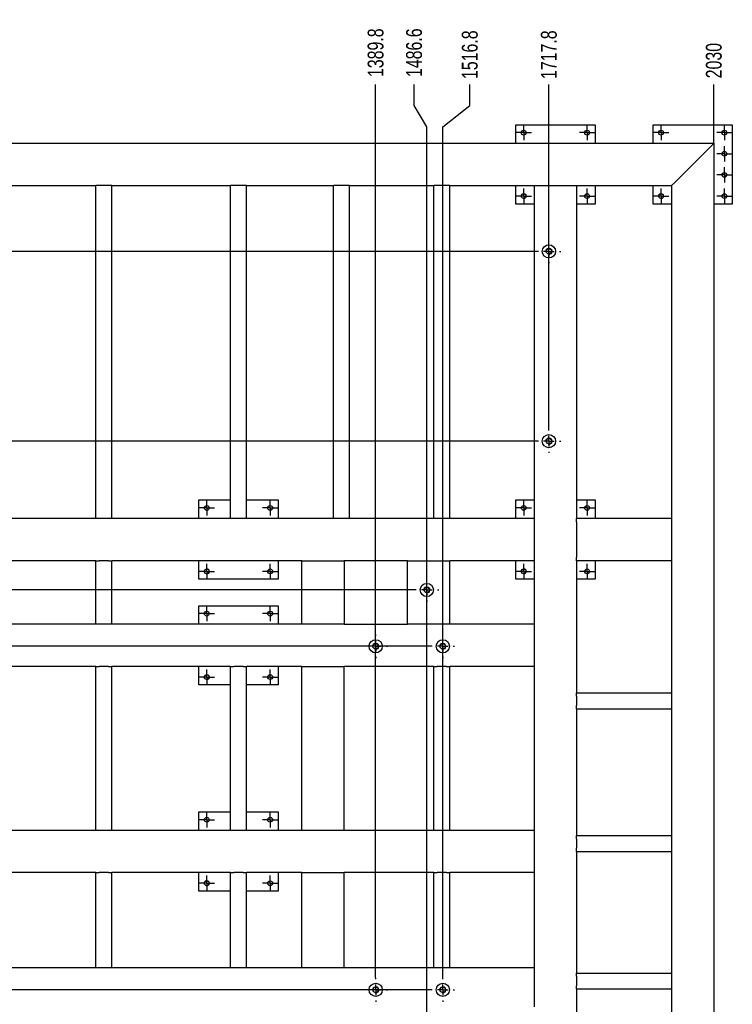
# Model space of a CAD drawing. Header units: millimetres. Extents: x 0 to 841, y 0 to 594.
# Tile 3 of 25: x 135 to 270, y 112 to 298. Entities that reach past the tile are written whole.
import ezdxf

# ---------------------------------------------------------------- set-up
doc = ezdxf.new("R2010")
doc.units = ezdxf.units.MM
doc.header["$PDSIZE"] = -1
doc.linetypes.add('CENTERX2', pattern=[20.32, 12.7, -2.54, 2.54, -2.54])
for name, color, linetype in [('COTES', 1, 'Continuous'), ('TRAIT-FINS', 9, 'Continuous'), ('TRAIT-MIXTES', 3, 'CENTERX2')]:
    doc.layers.add(name, color=color, linetype=linetype)
doc.layers.add('TRAIT-FORT', color=4, linetype='Continuous', lineweight=25)
doc.styles.add('SLDTEXTSTYLE0', font='TXT', dxfattribs={"width": 0.75})
doc.dimstyles.new('SLDDIMSTYLE11', dxfattribs={"dimtxt": 3, "dimasz": 2, "dimexe": 0, "dimexo": 0.0625, "dimgap": 0.75, "dimtad": 0, "dimtih": 1, "dimtoh": 1, "dimdec": 1, "dimlfac": 10, "dimrnd": 1e-09, "dimzin": 12, "dimdsep": 46, "dimtxsty": 'SLDTEXTSTYLE0', "dimsah": 1, "dimcen": 0.09, "dimadec": 0, "dimazin": 3, "dimtfac": 1, "dimtdec": 1, "dimtofl": 0, "dimtmove": 0, "dimatfit": 3, "dimfxl": 1, "dimfrac": 2, "dimtolj": 1, "dimtzin": 12, "dimarcsym": 0})

# ---------------------------------------------------------------- blocks, each defined once
blk = doc.blocks.new('_D_110')
at = {"layer": 'COTES', "color": 0, "lineweight": -2, "transparency": 16777216}
blk.add_line((202.33, 116.69), (202.33, 285.68), dxfattribs=at)
at = {"layer": 'Defpoints', "color": 0, "transparency": 16777216}
for p in [(202.33, 285.68), (63.36, 274.56), (202.33, 116.63)]:
    blk.add_point(p, dxfattribs=at)
at = {"layer": 'COTES', "color": 0, "transparency": 16777216, "insert": (202.33, 291.68), "char_height": 3, "attachment_point": 5, "rotation": 90, "style": 'SLDTEXTSTYLE0'}
blk.add_mtext('\\A1;1389.8', dxfattribs=at)
blk = doc.blocks.new('_D_111')
at = {"layer": 'COTES', "color": 0, "lineweight": -2, "transparency": 16777216}
for p, q in [((209.61, 281.68), (209.61, 285.68)), ((212.02, 277.68), (209.61, 281.68)), ((212.02, 94.25), (212.02, 277.68))]:
    blk.add_line(p, q, dxfattribs=at)
at = {"layer": 'Defpoints', "color": 0, "transparency": 16777216}
for p in [(209.61, 285.68), (63.36, 274.56), (212.02, 94.19)]:
    blk.add_point(p, dxfattribs=at)
at = {"layer": 'COTES', "color": 0, "transparency": 16777216, "insert": (209.61, 291.68), "char_height": 3, "attachment_point": 5, "rotation": 90, "style": 'SLDTEXTSTYLE0'}
blk.add_mtext('\\A1;1486.6', dxfattribs=at)
blk = doc.blocks.new('_D_112')
at = {"layer": 'COTES', "color": 0, "lineweight": -2, "transparency": 16777216}
for p, q in [((220.16, 281.68), (220.16, 285.68)), ((215.03, 277.68), (220.16, 281.68)), ((215.03, 116.69), (215.03, 277.68))]:
    blk.add_line(p, q, dxfattribs=at)
at = {"layer": 'Defpoints', "color": 0, "transparency": 16777216}
for p in [(220.16, 285.68), (63.36, 274.56), (215.03, 116.63)]:
    blk.add_point(p, dxfattribs=at)
at = {"layer": 'COTES', "color": 0, "transparency": 16777216, "insert": (220.16, 291.3), "char_height": 3, "attachment_point": 5, "rotation": 90, "style": 'SLDTEXTSTYLE0'}
blk.add_mtext('\\A1;1516.8', dxfattribs=at)
blk = doc.blocks.new('_D_113')
at = {"layer": 'COTES', "color": 0, "lineweight": -2, "transparency": 16777216}
blk.add_line((235.13, 220.51), (235.13, 285.68), dxfattribs=at)
at = {"layer": 'Defpoints', "color": 0, "transparency": 16777216}
for p in [(235.13, 285.68), (63.36, 274.56), (235.13, 220.45)]:
    blk.add_point(p, dxfattribs=at)
at = {"layer": 'COTES', "color": 0, "transparency": 16777216, "insert": (235.13, 291.3), "char_height": 3, "attachment_point": 5, "rotation": 90, "style": 'SLDTEXTSTYLE0'}
blk.add_mtext('\\A1;1717.8', dxfattribs=at)
blk = doc.blocks.new('_D_114')
at = {"layer": 'COTES', "color": 0, "lineweight": -2, "transparency": 16777216}
blk.add_line((266.36, 274.62), (266.36, 285.68), dxfattribs=at)
at = {"layer": 'Defpoints', "color": 0, "transparency": 16777216}
for p in [(266.36, 285.68), (63.36, 274.56), (266.36, 274.56)]:
    blk.add_point(p, dxfattribs=at)
at = {"layer": 'COTES', "color": 0, "transparency": 16777216, "insert": (266.36, 290.18), "char_height": 3, "attachment_point": 5, "rotation": 90, "style": 'SLDTEXTSTYLE0'}
blk.add_mtext('\\A1;2030', dxfattribs=at)
blk = doc.blocks.new('_D_116')
at = {"layer": 'COTES', "color": 0, "lineweight": -2, "transparency": 16777216}
for p, q in [((57.2, 257.2), (53.2, 257.2)), ((61.2, 254.1), (57.2, 257.2)), ((232.82, 254.1), (61.2, 254.1))]:
    blk.add_line(p, q, dxfattribs=at)
at = {"layer": 'Defpoints', "color": 0, "transparency": 16777216}
for p in [(63.36, 274.56), (53.2, 257.2), (232.88, 254.1)]:
    blk.add_point(p, dxfattribs=at)
at = {"layer": 'COTES', "color": 0, "transparency": 16777216, "insert": (48.14, 257.2), "char_height": 3, "attachment_point": 5, "style": 'SLDTEXTSTYLE0'}
blk.add_mtext('\\A1;204.6', dxfattribs=at)
blk = doc.blocks.new('_D_118')
at = {"layer": 'COTES', "color": 0, "lineweight": -2, "transparency": 16777216}
blk.add_line((232.82, 218.2), (53.2, 218.2), dxfattribs=at)
at = {"layer": 'Defpoints', "color": 0, "transparency": 16777216}
for p in [(63.36, 274.56), (53.2, 218.2), (232.88, 218.2)]:
    blk.add_point(p, dxfattribs=at)
at = {"layer": 'COTES', "color": 0, "transparency": 16777216, "insert": (47.95, 218.2), "char_height": 3, "attachment_point": 5, "style": 'SLDTEXTSTYLE0'}
blk.add_mtext('\\A1;563.6', dxfattribs=at)
blk = doc.blocks.new('_D_120')
at = {"layer": 'COTES', "color": 0, "lineweight": -2, "transparency": 16777216}
blk.add_line((209.71, 190.04), (53.2, 190.04), dxfattribs=at)
at = {"layer": 'Defpoints', "color": 0, "transparency": 16777216}
for p in [(63.36, 274.56), (53.2, 190.04), (209.77, 190.04)]:
    blk.add_point(p, dxfattribs=at)
at = {"layer": 'COTES', "color": 0, "transparency": 16777216, "insert": (47.95, 190.04), "char_height": 3, "attachment_point": 5, "style": 'SLDTEXTSTYLE0'}
blk.add_mtext('\\A1;845.2', dxfattribs=at)
blk = doc.blocks.new('_D_121')
at = {"layer": 'COTES', "color": 0, "lineweight": -2, "transparency": 16777216}
blk.add_line((212.72, 179.38), (53.2, 179.38), dxfattribs=at)
at = {"layer": 'Defpoints', "color": 0, "transparency": 16777216}
for p in [(63.36, 274.56), (53.2, 179.38), (212.78, 179.38)]:
    blk.add_point(p, dxfattribs=at)
at = {"layer": 'COTES', "color": 0, "transparency": 16777216, "insert": (48.32, 179.38), "char_height": 3, "attachment_point": 5, "style": 'SLDTEXTSTYLE0'}
blk.add_mtext('\\A1;951.8', dxfattribs=at)
blk = doc.blocks.new('_D_122')
at = {"layer": 'COTES', "color": 0, "lineweight": -2, "transparency": 16777216}
blk.add_line((212.72, 114.38), (53.2, 114.38), dxfattribs=at)
at = {"layer": 'Defpoints', "color": 0, "transparency": 16777216}
for p in [(63.36, 274.56), (53.2, 114.38), (212.78, 114.38)]:
    blk.add_point(p, dxfattribs=at)
at = {"layer": 'COTES', "color": 0, "transparency": 16777216, "insert": (47.76, 114.38), "char_height": 3, "attachment_point": 5, "style": 'SLDTEXTSTYLE0'}
blk.add_mtext('\\A1;1601.8', dxfattribs=at)
blk = doc.blocks.new('_D_123')
at = {"layer": 'COTES', "color": 0, "lineweight": -2, "transparency": 16777216}
for p, q in [((57.2, 94.75), (53.2, 94.75)), ((61.2, 91.94), (57.2, 94.75)), ((209.71, 91.94), (61.2, 91.94))]:
    blk.add_line(p, q, dxfattribs=at)
at = {"layer": 'Defpoints', "color": 0, "transparency": 16777216}
for p in [(63.36, 274.56), (53.2, 94.75), (209.77, 91.94)]:
    blk.add_point(p, dxfattribs=at)
at = {"layer": 'COTES', "color": 0, "transparency": 16777216, "insert": (47.2, 94.75), "char_height": 3, "attachment_point": 5, "style": 'SLDTEXTSTYLE0'}
blk.add_mtext('\\A1;1826.2', dxfattribs=at)
blk = doc.blocks.new('SW_CENTERMARKSYMBOL_94')
at = {"layer": 'TRAIT-MIXTES', "color": 0}
for p, q in [((0, 2), (0, 2.25)), ((-2, 0), (-2.25, 0)), ((0, 0), (-1, 0)), ((0, 0), (0, 1)), ((0, 0), (0, -1)), ((0, 0), (1, 0)), ((2, 0), (2.25, 0)), ((0, -2), (0, -2.25))]:
    blk.add_line(p, q, dxfattribs=at)
blk = doc.blocks.new('SW_CENTERMARKSYMBOL_108')
at = {"layer": 'TRAIT-MIXTES', "color": 0}
for p, q in [((-1, 0), (-1.45, 0)), ((0, 0), (-1, 0)), ((0, 1), (0, 1.45)), ((0, 0), (0, 1)), ((0, 0), (0, -1)), ((0, 0), (1, 0)), ((1, 0), (1.45, 0)), ((0, -1), (0, -1.45))]:
    blk.add_line(p, q, dxfattribs=at)
blk = doc.blocks.new('SW_CENTERMARKSYMBOL_109')
at = {"layer": 'TRAIT-MIXTES', "color": 0}
for p, q in [((-1, 0), (-1.45, 0)), ((0, 0), (-1, 0)), ((0, 1), (0, 1.45)), ((0, 0), (0, 1)), ((0, 0), (0, -1)), ((0, 0), (1, 0)), ((1, 0), (1.45, 0)), ((0, -1), (0, -1.45))]:
    blk.add_line(p, q, dxfattribs=at)
blk = doc.blocks.new('SW_CENTERMARKSYMBOL_110')
at = {"layer": 'TRAIT-MIXTES', "color": 0}
for p, q in [((-1, 0), (-1.45, 0)), ((0, 0), (-1, 0)), ((0, 1), (0, 1.45)), ((0, 0), (0, 1)), ((0, 0), (0, -1)), ((0, 0), (1, 0)), ((1, 0), (1.45, 0)), ((0, -1), (0, -1.45))]:
    blk.add_line(p, q, dxfattribs=at)
blk = doc.blocks.new('SW_CENTERMARKSYMBOL_111')
at = {"layer": 'TRAIT-MIXTES', "color": 0}
for p, q in [((-1, 0), (-1.45, 0)), ((0, 0), (-1, 0)), ((0, 1), (0, 1.45)), ((0, 0), (0, 1)), ((0, 0), (0, -1)), ((0, 0), (1, 0)), ((1, 0), (1.45, 0)), ((0, -1), (0, -1.45))]:
    blk.add_line(p, q, dxfattribs=at)
blk = doc.blocks.new('SW_CENTERMARKSYMBOL_112')
at = {"layer": 'TRAIT-MIXTES', "color": 0}
for p, q in [((0, 2), (0, 2.25)), ((-2, 0), (-2.25, 0)), ((0, 0), (-1, 0)), ((0, 0), (0, 1)), ((0, 0), (0, -1)), ((0, 0), (1, 0)), ((2, 0), (2.25, 0)), ((0, -2), (0, -2.25))]:
    blk.add_line(p, q, dxfattribs=at)
blk = doc.blocks.new('SW_CENTERMARKSYMBOL_113')
at = {"layer": 'TRAIT-MIXTES', "color": 0}
for p, q in [((0, 2), (0, 2.25)), ((-2, 0), (-2.25, 0)), ((0, 0), (-1, 0)), ((0, 0), (0, 1)), ((0, 0), (0, -1)), ((0, 0), (1, 0)), ((2, 0), (2.25, 0)), ((0, -2), (0, -2.25))]:
    blk.add_line(p, q, dxfattribs=at)
blk = doc.blocks.new('SW_CENTERMARKSYMBOL_118')
at = {"layer": 'TRAIT-MIXTES', "color": 0}
for p, q in [((0, 2), (0, 2.25)), ((-2, 0), (-2.25, 0)), ((0, 0), (-1, 0)), ((0, 0), (0, 1)), ((0, 0), (0, -1)), ((0, 0), (1, 0)), ((2, 0), (2.25, 0)), ((0, -2), (0, -2.25))]:
    blk.add_line(p, q, dxfattribs=at)
blk = doc.blocks.new('SW_CENTERMARKSYMBOL_123')
at = {"layer": 'TRAIT-MIXTES', "color": 0}
for p, q in [((0, 2), (0, 2.25)), ((-2, 0), (-2.25, 0)), ((0, 0), (-1, 0)), ((0, 0), (0, 1)), ((0, 0), (0, -1)), ((0, 0), (1, 0)), ((2, 0), (2.25, 0)), ((0, -2), (0, -2.25))]:
    blk.add_line(p, q, dxfattribs=at)
blk = doc.blocks.new('SW_CENTERMARKSYMBOL_125')
at = {"layer": 'TRAIT-MIXTES', "color": 0}
for p, q in [((-1, 0), (-1.45, 0)), ((0, 0), (-1, 0)), ((0, 1), (0, 1.45)), ((0, 0), (0, 1)), ((0, 0), (0, -1)), ((0, 0), (1, 0)), ((1, 0), (1.45, 0)), ((0, -1), (0, -1.45))]:
    blk.add_line(p, q, dxfattribs=at)
blk = doc.blocks.new('SW_CENTERMARKSYMBOL_126')
at = {"layer": 'TRAIT-MIXTES', "color": 0}
for p, q in [((-1, 0), (-1.45, 0)), ((0, 0), (-1, 0)), ((0, 1), (0, 1.45)), ((0, 0), (0, 1)), ((0, 0), (0, -1)), ((0, 0), (1, 0)), ((1, 0), (1.45, 0)), ((0, -1), (0, -1.45))]:
    blk.add_line(p, q, dxfattribs=at)
blk = doc.blocks.new('SW_CENTERMARKSYMBOL_127')
at = {"layer": 'TRAIT-MIXTES', "color": 0}
for p, q in [((-1, 0), (-1.45, 0)), ((0, 0), (-1, 0)), ((0, 1), (0, 1.45)), ((0, 0), (0, 1)), ((0, 0), (0, -1)), ((0, 0), (1, 0)), ((1, 0), (1.45, 0)), ((0, -1), (0, -1.45))]:
    blk.add_line(p, q, dxfattribs=at)
blk = doc.blocks.new('SW_CENTERMARKSYMBOL_128')
at = {"layer": 'TRAIT-MIXTES', "color": 0}
for p, q in [((-1, 0), (-1.45, 0)), ((0, 0), (-1, 0)), ((0, 1), (0, 1.45)), ((0, 0), (0, 1)), ((0, 0), (0, -1)), ((0, 0), (1, 0)), ((1, 0), (1.45, 0)), ((0, -1), (0, -1.45))]:
    blk.add_line(p, q, dxfattribs=at)
blk = doc.blocks.new('SW_CENTERMARKSYMBOL_129')
at = {"layer": 'TRAIT-MIXTES', "color": 0}
for p, q in [((0, 2), (0, 2.25)), ((-2, 0), (-2.25, 0)), ((0, 0), (-1, 0)), ((0, 0), (0, 1)), ((0, 0), (0, -1)), ((0, 0), (1, 0)), ((2, 0), (2.25, 0)), ((0, -2), (0, -2.25))]:
    blk.add_line(p, q, dxfattribs=at)
blk = doc.blocks.new('SW_CENTERMARKSYMBOL_130')
at = {"layer": 'TRAIT-MIXTES', "color": 0}
for p, q in [((0, 2), (0, 2.25)), ((-2, 0), (-2.25, 0)), ((0, 0), (-1, 0)), ((0, 0), (0, 1)), ((0, 0), (0, -1)), ((0, 0), (1, 0)), ((2, 0), (2.25, 0)), ((0, -2), (0, -2.25))]:
    blk.add_line(p, q, dxfattribs=at)
blk = doc.blocks.new('SW_CENTERMARKSYMBOL_131')
at = {"layer": 'TRAIT-MIXTES', "color": 0}
for p, q in [((-1, 0), (-1.45, 0)), ((0, 0), (-1, 0)), ((0, 1), (0, 1.45)), ((0, 0), (0, 1)), ((0, 0), (0, -1)), ((0, 0), (1, 0)), ((1, 0), (1.45, 0)), ((0, -1), (0, -1.45))]:
    blk.add_line(p, q, dxfattribs=at)
blk = doc.blocks.new('SW_CENTERMARKSYMBOL_132')
at = {"layer": 'TRAIT-MIXTES', "color": 0}
for p, q in [((-1, 0), (-1.45, 0)), ((0, 0), (-1, 0)), ((0, 1), (0, 1.45)), ((0, 0), (0, 1)), ((0, 0), (0, -1)), ((0, 0), (1, 0)), ((1, 0), (1.45, 0)), ((0, -1), (0, -1.45))]:
    blk.add_line(p, q, dxfattribs=at)
blk = doc.blocks.new('SW_CENTERMARKSYMBOL_133')
at = {"layer": 'TRAIT-MIXTES', "color": 0}
for p, q in [((-1, 0), (-1.45, 0)), ((0, 0), (-1, 0)), ((0, 1), (0, 1.45)), ((0, 0), (0, 1)), ((0, 0), (0, -1)), ((0, 0), (1, 0)), ((1, 0), (1.45, 0)), ((0, -1), (0, -1.45))]:
    blk.add_line(p, q, dxfattribs=at)
blk = doc.blocks.new('SW_CENTERMARKSYMBOL_134')
at = {"layer": 'TRAIT-MIXTES', "color": 0}
for p, q in [((-1, 0), (-1.45, 0)), ((0, 0), (-1, 0)), ((0, 1), (0, 1.45)), ((0, 0), (0, 1)), ((0, 0), (0, -1)), ((0, 0), (1, 0)), ((1, 0), (1.45, 0)), ((0, -1), (0, -1.45))]:
    blk.add_line(p, q, dxfattribs=at)
blk = doc.blocks.new('SW_CENTERMARKSYMBOL_135')
at = {"layer": 'TRAIT-MIXTES', "color": 0}
for p, q in [((-1, 0), (-1.45, 0)), ((0, 0), (-1, 0)), ((0, 1), (0, 1.45)), ((0, 0), (0, 1)), ((0, 0), (0, -1)), ((0, 0), (1, 0)), ((1, 0), (1.45, 0)), ((0, -1), (0, -1.45))]:
    blk.add_line(p, q, dxfattribs=at)
blk = doc.blocks.new('SW_CENTERMARKSYMBOL_136')
at = {"layer": 'TRAIT-MIXTES', "color": 0}
for p, q in [((-1, 0), (-1.45, 0)), ((0, 0), (-1, 0)), ((0, 1), (0, 1.45)), ((0, 0), (0, 1)), ((0, 0), (0, -1)), ((0, 0), (1, 0)), ((1, 0), (1.45, 0)), ((0, -1), (0, -1.45))]:
    blk.add_line(p, q, dxfattribs=at)
blk = doc.blocks.new('SW_CENTERMARKSYMBOL_151')
at = {"layer": 'TRAIT-MIXTES', "color": 0}
for p, q in [((-1, 0), (-1.45, 0)), ((0, 0), (-1, 0)), ((0, 1), (0, 1.45)), ((0, 0), (0, 1)), ((0, 0), (0, -1)), ((0, 0), (1, 0)), ((1, 0), (1.45, 0)), ((0, -1), (0, -1.45))]:
    blk.add_line(p, q, dxfattribs=at)
blk = doc.blocks.new('SW_CENTERMARKSYMBOL_152')
at = {"layer": 'TRAIT-MIXTES', "color": 0}
for p, q in [((-1, 0), (-1.45, 0)), ((0, 0), (-1, 0)), ((0, 1), (0, 1.45)), ((0, 0), (0, 1)), ((0, 0), (0, -1)), ((0, 0), (1, 0)), ((1, 0), (1.45, 0)), ((0, -1), (0, -1.45))]:
    blk.add_line(p, q, dxfattribs=at)
blk = doc.blocks.new('SW_CENTERMARKSYMBOL_153')
at = {"layer": 'TRAIT-MIXTES', "color": 0}
for p, q in [((-1, 0), (-1.45, 0)), ((0, 0), (-1, 0)), ((0, 1), (0, 1.45)), ((0, 0), (0, 1)), ((0, 0), (0, -1)), ((0, 0), (1, 0)), ((1, 0), (1.45, 0)), ((0, -1), (0, -1.45))]:
    blk.add_line(p, q, dxfattribs=at)
blk = doc.blocks.new('SW_CENTERMARKSYMBOL_154')
at = {"layer": 'TRAIT-MIXTES', "color": 0}
for p, q in [((-1, 0), (-1.45, 0)), ((0, 0), (-1, 0)), ((0, 1), (0, 1.45)), ((0, 0), (0, 1)), ((0, 0), (0, -1)), ((0, 0), (1, 0)), ((1, 0), (1.45, 0)), ((0, -1), (0, -1.45))]:
    blk.add_line(p, q, dxfattribs=at)
blk = doc.blocks.new('SW_CENTERMARKSYMBOL_164')
at = {"layer": 'TRAIT-MIXTES', "color": 0}
for p, q in [((-1, 0), (-1.45, 0)), ((0, 0), (-1, 0)), ((0, 1), (0, 1.45)), ((0, 0), (0, 1)), ((0, 0), (0, -1)), ((0, 0), (1, 0)), ((1, 0), (1.45, 0)), ((0, -1), (0, -1.45))]:
    blk.add_line(p, q, dxfattribs=at)
blk = doc.blocks.new('SW_CENTERMARKSYMBOL_165')
at = {"layer": 'TRAIT-MIXTES', "color": 0}
for p, q in [((-1, 0), (-1.45, 0)), ((0, 0), (-1, 0)), ((0, 1), (0, 1.45)), ((0, 0), (0, 1)), ((0, 0), (0, -1)), ((0, 0), (1, 0)), ((1, 0), (1.45, 0)), ((0, -1), (0, -1.45))]:
    blk.add_line(p, q, dxfattribs=at)
blk = doc.blocks.new('SW_CENTERMARKSYMBOL_166')
at = {"layer": 'TRAIT-MIXTES', "color": 0}
for p, q in [((-1, 0), (-1.45, 0)), ((0, 0), (-1, 0)), ((0, 1), (0, 1.45)), ((0, 0), (0, 1)), ((0, 0), (0, -1)), ((0, 0), (1, 0)), ((1, 0), (1.45, 0)), ((0, -1), (0, -1.45))]:
    blk.add_line(p, q, dxfattribs=at)
blk = doc.blocks.new('SW_CENTERMARKSYMBOL_167')
at = {"layer": 'TRAIT-MIXTES', "color": 0}
for p, q in [((-1, 0), (-1.45, 0)), ((0, 0), (-1, 0)), ((0, 1), (0, 1.45)), ((0, 0), (0, 1)), ((0, 0), (0, -1)), ((0, 0), (1, 0)), ((1, 0), (1.45, 0)), ((0, -1), (0, -1.45))]:
    blk.add_line(p, q, dxfattribs=at)
blk = doc.blocks.new('SW_CENTERMARKSYMBOL_168')
at = {"layer": 'TRAIT-MIXTES', "color": 0}
for p, q in [((-1, 0), (-1.45, 0)), ((0, 0), (-1, 0)), ((0, 1), (0, 1.45)), ((0, 0), (0, 1)), ((0, 0), (0, -1)), ((0, 0), (1, 0)), ((1, 0), (1.45, 0)), ((0, -1), (0, -1.45))]:
    blk.add_line(p, q, dxfattribs=at)
blk = doc.blocks.new('SW_CENTERMARKSYMBOL_169')
at = {"layer": 'TRAIT-MIXTES', "color": 0}
for p, q in [((-1, 0), (-1.45, 0)), ((0, 0), (-1, 0)), ((0, 1), (0, 1.45)), ((0, 0), (0, 1)), ((0, 0), (0, -1)), ((0, 0), (1, 0)), ((1, 0), (1.45, 0)), ((0, -1), (0, -1.45))]:
    blk.add_line(p, q, dxfattribs=at)
blk = doc.blocks.new('SW_CENTERMARKSYMBOL_170')
at = {"layer": 'TRAIT-MIXTES', "color": 0}
for p, q in [((-1, 0), (-1.45, 0)), ((0, 0), (-1, 0)), ((0, 1), (0, 1.45)), ((0, 0), (0, 1)), ((0, 0), (0, -1)), ((0, 0), (1, 0)), ((1, 0), (1.45, 0)), ((0, -1), (0, -1.45))]:
    blk.add_line(p, q, dxfattribs=at)
blk = doc.blocks.new('SW_CENTERMARKSYMBOL_171')
at = {"layer": 'TRAIT-MIXTES', "color": 0}
for p, q in [((-1, 0), (-1.45, 0)), ((0, 0), (-1, 0)), ((0, 1), (0, 1.45)), ((0, 0), (0, 1)), ((0, 0), (0, -1)), ((0, 0), (1, 0)), ((1, 0), (1.45, 0)), ((0, -1), (0, -1.45))]:
    blk.add_line(p, q, dxfattribs=at)

msp = doc.modelspace()

# ---------------------------------------------------------------- linework, layer by layer
at = {"layer": 'TRAIT-FINS', "lineweight": 18}
for centre, radius in [((230.359, 264.555), 0.5), ((256.359, 264.555), 0.5), ((235.135, 254.097), 0.6), ((235.135, 218.197), 0.6), ((170.359, 193.555), 0.5), ((230.359, 193.555), 0.5), ((212.019, 190.037), 0.6), ((202.335, 179.377), 0.6), ((215.035, 179.377), 0.6), ((170.359, 173.555), 0.5), ((170.359, 134.555), 0.5), ((202.335, 114.377), 0.6), ((215.035, 114.377), 0.6)]:
    msp.add_arc(centre, radius, 255, 195, dxfattribs=at)
at = {"layer": 'TRAIT-FORT', "lineweight": 25}
for p, q in [((228.859, 274.555), (228.859, 278.055)), ((228.859, 278.055), (243.859, 278.055)), ((243.859, 278.055), (243.859, 274.555)), ((254.859, 274.555), (254.859, 278.055)), ((254.859, 278.055), (269.859, 278.055)), ((269.859, 278.055), (269.859, 263.055)), ((63.359, 274.555), (266.359, 274.555)), ((258.959, 267.155), (265.759, 273.955)), ((265.759, 273.955), (266.359, 274.555)), ((265.759, 273.955), (266.359, 274.555)), ((266.359, 274.555), (266.359, 81.555)), ((127.359, 266.555), (149.359, 266.555)), ((149.359, 203.555), (149.359, 266.555)), ((149.959, 266.555), (149.359, 266.555)), ((151.759, 266.555), (149.959, 266.555)), ((152.359, 266.555), (151.759, 266.555)), ((152.359, 266.555), (174.859, 266.555)), ((152.359, 203.555), (152.359, 266.555)), ((174.859, 203.555), (174.859, 266.555)), ((175.459, 266.555), (174.859, 266.555)), ((177.259, 266.555), (175.459, 266.555)), ((177.859, 266.555), (177.259, 266.555)), ((177.859, 266.555), (194.359, 266.555)), ((177.859, 203.555), (177.859, 266.555)), ((194.359, 203.555), (194.359, 266.555)), ((194.959, 266.555), (194.359, 266.555)), ((196.759, 266.555), (194.959, 266.555)), ((197.359, 266.555), (196.759, 266.555)), ((197.359, 266.555), (213.359, 266.555)), ((197.359, 203.555), (197.359, 266.555)), ((213.359, 203.555), (213.359, 266.555)), ((213.959, 266.555), (213.359, 266.555)), ((215.759, 266.555), (213.959, 266.555)), ((216.359, 266.555), (215.759, 266.555)), ((216.359, 266.555), (232.359, 266.555)), ((216.359, 203.555), (216.359, 266.555)), ((228.859, 263.055), (228.859, 266.555)), ((232.359, 266.555), (232.359, 203.555)), ((232.359, 266.555), (232.959, 266.555)), ((232.959, 266.555), (239.759, 266.555)), ((239.759, 266.555), (240.359, 266.555)), ((240.359, 266.555), (240.359, 203.555)), ((240.359, 266.555), (258.359, 266.555)), ((243.859, 266.555), (243.859, 263.055)), ((254.859, 263.055), (254.859, 266.555)), ((258.359, 266.555), (258.959, 267.155)), ((258.359, 266.555), (258.959, 267.155)), ((258.359, 266.555), (258.359, 203.555)), ((232.359, 263.055), (228.859, 263.055)), ((243.859, 263.055), (240.359, 263.055)), ((258.359, 263.055), (254.859, 263.055)), ((269.859, 263.055), (266.359, 263.055)), ((168.859, 203.555), (168.859, 207.055)), ((168.859, 207.055), (174.859, 207.055)), ((177.859, 207.055), (183.859, 207.055)), ((183.859, 207.055), (183.859, 203.555)), ((228.859, 203.555), (228.859, 207.055)), ((228.859, 207.055), (232.359, 207.055)), ((240.359, 207.055), (243.859, 207.055)), ((243.859, 207.055), (243.859, 203.555)), ((149.359, 203.555), (127.359, 203.555)), ((149.959, 203.555), (149.359, 203.555)), ((151.759, 203.555), (149.959, 203.555)), ((152.359, 203.555), (151.759, 203.555)), ((174.859, 203.555), (152.359, 203.555)), ((175.459, 203.555), (174.859, 203.555)), ((177.259, 203.555), (175.459, 203.555)), ((177.859, 203.555), (177.259, 203.555)), ((194.359, 203.555), (177.859, 203.555)), ((194.959, 203.555), (194.359, 203.555)), ((196.759, 203.555), (194.959, 203.555)), ((197.359, 203.555), (196.759, 203.555)), ((213.359, 203.555), (197.359, 203.555)), ((213.959, 203.555), (213.359, 203.555)), ((215.759, 203.555), (213.959, 203.555)), ((216.359, 203.555), (215.759, 203.555)), ((232.359, 203.555), (216.359, 203.555)), ((232.359, 203.555), (232.359, 202.955)), ((240.359, 202.955), (240.359, 203.555)), ((258.359, 203.555), (240.359, 203.555)), ((258.359, 203.555), (258.359, 202.955)), ((232.359, 202.955), (232.359, 196.155)), ((240.359, 202.955), (240.359, 196.155)), ((258.359, 202.955), (258.359, 196.155)), ((232.359, 196.155), (232.359, 195.555)), ((240.359, 195.555), (240.359, 196.155)), ((258.359, 196.155), (258.359, 195.555)), ((149.359, 195.555), (96.359, 195.555)), ((149.359, 183.555), (149.359, 195.555)), ((149.359, 195.555), (149.959, 195.555)), ((151.759, 195.555), (149.959, 195.555)), ((151.759, 195.555), (152.359, 195.555)), ((188.359, 195.555), (152.359, 195.555)), ((152.359, 183.555), (152.359, 195.555)), ((168.859, 192.055), (168.859, 195.555)), ((183.859, 195.555), (183.859, 192.055)), ((188.359, 183.555), (188.359, 195.555)), ((188.359, 195.555), (188.959, 195.555)), ((188.959, 195.555), (195.759, 195.555)), ((195.759, 195.555), (196.359, 195.555)), ((208.359, 195.555), (196.359, 195.555)), ((196.359, 195.555), (196.359, 183.555)), ((208.359, 195.555), (208.959, 195.555)), ((208.359, 183.555), (208.359, 195.555)), ((208.959, 195.555), (215.759, 195.555)), ((215.759, 195.555), (216.359, 195.555)), ((232.359, 195.555), (216.359, 195.555)), ((216.359, 183.555), (216.359, 195.555)), ((228.859, 192.055), (228.859, 195.555)), ((232.359, 195.555), (232.359, 183.555)), ((240.359, 195.555), (240.359, 170.555)), ((258.359, 195.555), (240.359, 195.555)), ((243.859, 195.555), (243.859, 192.055)), ((258.359, 195.555), (258.359, 170.555)), ((183.859, 192.055), (168.859, 192.055)), ((232.359, 192.055), (228.859, 192.055)), ((243.859, 192.055), (240.359, 192.055)), ((168.859, 183.555), (168.859, 187.055)), ((168.859, 187.055), (183.859, 187.055)), ((183.859, 187.055), (183.859, 183.555)), ((149.359, 183.555), (96.359, 183.555)), ((149.959, 183.555), (149.359, 183.555)), ((151.759, 183.555), (149.959, 183.555)), ((152.359, 183.555), (151.759, 183.555)), ((188.359, 183.555), (152.359, 183.555)), ((188.959, 183.555), (188.359, 183.555)), ((195.759, 183.555), (188.959, 183.555)), ((196.359, 183.555), (195.759, 183.555)), ((196.359, 183.555), (208.359, 183.555)), ((208.959, 183.555), (208.359, 183.555)), ((215.759, 183.555), (208.959, 183.555)), ((216.359, 183.555), (215.759, 183.555)), ((232.359, 183.555), (216.359, 183.555)), ((232.359, 183.555), (232.359, 182.955)), ((232.359, 182.955), (232.359, 176.155)), ((149.359, 175.555), (127.359, 175.555)), ((149.359, 144.555), (149.359, 175.555)), ((149.359, 175.555), (149.959, 175.555)), ((151.759, 175.555), (149.959, 175.555)), ((151.759, 175.555), (152.359, 175.555)), ((174.859, 175.555), (152.359, 175.555)), ((152.359, 144.555), (152.359, 175.555)), ((168.859, 172.055), (168.859, 175.555)), ((174.859, 144.555), (174.859, 175.555)), ((174.859, 175.555), (175.459, 175.555)), ((177.259, 175.555), (175.459, 175.555)), ((177.259, 175.555), (177.859, 175.555)), ((188.359, 175.555), (177.859, 175.555)), ((177.859, 144.555), (177.859, 175.555)), ((183.859, 175.555), (183.859, 172.055)), ((188.359, 144.555), (188.359, 175.555)), ((188.359, 175.555), (188.959, 175.555)), ((188.959, 175.555), (195.759, 175.555)), ((195.759, 175.555), (196.359, 175.555)), ((213.359, 175.555), (196.359, 175.555)), ((196.359, 144.555), (196.359, 175.555)), ((213.359, 144.555), (213.359, 175.555)), ((213.359, 175.555), (213.959, 175.555)), ((215.759, 175.555), (213.959, 175.555)), ((215.759, 175.555), (216.359, 175.555)), ((232.359, 175.555), (216.359, 175.555)), ((216.359, 144.555), (216.359, 175.555)), ((232.359, 176.155), (232.359, 175.555)), ((232.359, 175.555), (232.359, 144.555)), ((174.859, 172.055), (168.859, 172.055)), ((183.859, 172.055), (177.859, 172.055)), ((240.359, 169.955), (240.359, 170.555)), ((240.359, 170.555), (258.359, 170.555)), ((240.359, 169.955), (240.359, 168.155)), ((258.359, 170.555), (258.359, 169.955)), ((258.359, 169.955), (258.359, 168.155)), ((240.359, 167.555), (240.359, 168.155)), ((258.359, 168.155), (258.359, 167.555)), ((240.359, 167.555), (240.359, 143.555)), ((240.359, 167.555), (258.359, 167.555)), ((258.359, 167.555), (258.359, 143.555)), ((168.859, 144.555), (168.859, 148.055)), ((168.859, 148.055), (174.859, 148.055)), ((177.859, 148.055), (183.859, 148.055)), ((183.859, 148.055), (183.859, 144.555)), ((149.359, 144.555), (127.359, 144.555)), ((149.959, 144.555), (149.359, 144.555)), ((151.759, 144.555), (149.959, 144.555)), ((152.359, 144.555), (151.759, 144.555)), ((174.859, 144.555), (152.359, 144.555)), ((175.459, 144.555), (174.859, 144.555)), ((177.259, 144.555), (175.459, 144.555)), ((177.859, 144.555), (177.259, 144.555)), ((188.359, 144.555), (177.859, 144.555)), ((188.959, 144.555), (188.359, 144.555)), ((195.759, 144.555), (188.959, 144.555)), ((196.359, 144.555), (195.759, 144.555)), ((213.359, 144.555), (196.359, 144.555)), ((213.959, 144.555), (213.359, 144.555)), ((215.759, 144.555), (213.959, 144.555)), ((216.359, 144.555), (215.759, 144.555)), ((232.359, 144.555), (216.359, 144.555)), ((232.359, 144.555), (232.359, 143.955)), ((232.359, 143.955), (232.359, 137.155)), ((240.359, 142.955), (240.359, 143.555)), ((240.359, 143.555), (258.359, 143.555)), ((258.359, 143.555), (258.359, 142.955)), ((240.359, 142.955), (240.359, 141.155)), ((258.359, 142.955), (258.359, 141.155)), ((240.359, 140.555), (240.359, 141.155)), ((240.359, 140.555), (240.359, 117.555)), ((240.359, 140.555), (258.359, 140.555)), ((258.359, 141.155), (258.359, 140.555)), ((258.359, 140.555), (258.359, 117.555)), ((149.359, 136.555), (127.359, 136.555)), ((149.359, 118.555), (149.359, 136.555)), ((149.359, 136.555), (149.959, 136.555)), ((151.759, 136.555), (149.959, 136.555)), ((151.759, 136.555), (152.359, 136.555)), ((174.859, 136.555), (152.359, 136.555)), ((152.359, 118.555), (152.359, 136.555)), ((168.859, 133.055), (168.859, 136.555)), ((174.859, 118.555), (174.859, 136.555)), ((174.859, 136.555), (175.459, 136.555)), ((177.259, 136.555), (175.459, 136.555)), ((177.259, 136.555), (177.859, 136.555)), ((188.359, 136.555), (177.859, 136.555)), ((177.859, 118.555), (177.859, 136.555)), ((183.859, 136.555), (183.859, 133.055)), ((188.359, 118.555), (188.359, 136.555)), ((188.359, 136.555), (188.959, 136.555)), ((188.959, 136.555), (195.759, 136.555)), ((195.759, 136.555), (196.359, 136.555)), ((213.359, 136.555), (196.359, 136.555)), ((196.359, 118.555), (196.359, 136.555)), ((213.359, 118.555), (213.359, 136.555)), ((213.359, 136.555), (213.959, 136.555)), ((215.759, 136.555), (213.959, 136.555)), ((215.759, 136.555), (216.359, 136.555)), ((232.359, 136.555), (216.359, 136.555)), ((216.359, 118.555), (216.359, 136.555)), ((232.359, 137.155), (232.359, 136.555)), ((232.359, 136.555), (232.359, 118.555)), ((174.859, 133.055), (168.859, 133.055)), ((183.859, 133.055), (177.859, 133.055)), ((149.359, 118.555), (127.359, 118.555)), ((149.959, 118.555), (149.359, 118.555)), ((151.759, 118.555), (149.959, 118.555)), ((152.359, 118.555), (151.759, 118.555)), ((174.859, 118.555), (152.359, 118.555)), ((175.459, 118.555), (174.859, 118.555)), ((177.259, 118.555), (175.459, 118.555)), ((177.859, 118.555), (177.259, 118.555)), ((188.359, 118.555), (177.859, 118.555)), ((188.959, 118.555), (188.359, 118.555)), ((195.759, 118.555), (188.959, 118.555)), ((196.359, 118.555), (195.759, 118.555)), ((213.359, 118.555), (196.359, 118.555)), ((213.959, 118.555), (213.359, 118.555)), ((215.759, 118.555), (213.959, 118.555)), ((216.359, 118.555), (215.759, 118.555)), ((232.359, 118.555), (216.359, 118.555)), ((232.359, 118.555), (232.359, 117.955)), ((232.359, 117.955), (232.359, 111.155)), ((240.359, 116.955), (240.359, 117.555)), ((240.359, 117.555), (258.359, 117.555)), ((258.359, 117.555), (258.359, 116.955)), ((240.359, 116.955), (240.359, 115.155)), ((258.359, 116.955), (258.359, 115.155)), ((240.359, 114.555), (240.359, 115.155)), ((240.359, 114.555), (240.359, 89.555)), ((240.359, 114.555), (258.359, 114.555)), ((258.359, 115.155), (258.359, 114.555)), ((258.359, 114.555), (258.359, 89.555))]:
    msp.add_line(p, q, dxfattribs=at)
for centre, radius in [((230.359, 276.555), 0.45), ((242.359, 276.555), 0.45), ((256.359, 276.555), 0.45), ((268.359, 276.555), 0.45), ((268.359, 272.555), 0.45), ((268.359, 268.555), 0.45), ((230.359, 264.555), 0.45), ((242.359, 264.555), 0.45), ((256.359, 264.555), 0.45), ((268.359, 264.555), 0.45), ((235.135, 254.097), 1.25), ((235.135, 254.097), 0.51), ((235.135, 218.197), 1.25), ((235.135, 218.197), 0.51), ((170.359, 205.555), 0.45), ((182.359, 205.555), 0.45), ((230.359, 205.555), 0.45), ((242.359, 205.555), 0.45), ((170.359, 193.555), 0.45), ((182.359, 193.555), 0.45), ((230.359, 193.555), 0.45), ((242.359, 193.555), 0.45), ((212.019, 190.037), 1.25), ((212.019, 190.037), 0.51), ((170.359, 185.555), 0.45), ((182.359, 185.555), 0.45), ((202.335, 179.377), 1.25), ((202.335, 179.377), 0.51), ((215.035, 179.377), 1.25), ((215.035, 179.377), 0.51), ((170.359, 173.555), 0.45), ((182.359, 173.555), 0.45), ((170.359, 146.555), 0.45), ((182.359, 146.555), 0.45), ((170.359, 134.555), 0.45), ((182.359, 134.555), 0.45), ((202.335, 114.377), 1.25), ((215.035, 114.377), 1.25), ((202.335, 114.377), 0.51), ((215.035, 114.377), 0.51)]:
    msp.add_circle(centre, radius, dxfattribs=at)

# ---------------------------------------------------------------- block references
at = {"layer": 'TRAIT-MIXTES'}
for name, p in [('SW_CENTERMARKSYMBOL_168', (230.359, 276.555)), ('SW_CENTERMARKSYMBOL_171', (242.359, 276.555)), ('SW_CENTERMARKSYMBOL_131', (256.359, 276.555)), ('SW_CENTERMARKSYMBOL_136', (268.359, 276.555)), ('SW_CENTERMARKSYMBOL_135', (268.359, 272.555)), ('SW_CENTERMARKSYMBOL_134', (268.359, 268.555)), ('SW_CENTERMARKSYMBOL_169', (230.359, 264.555)), ('SW_CENTERMARKSYMBOL_170', (242.359, 264.555)), ('SW_CENTERMARKSYMBOL_132', (256.359, 264.555)), ('SW_CENTERMARKSYMBOL_133', (268.359, 264.555)), ('SW_CENTERMARKSYMBOL_112', (235.135, 254.097)), ('SW_CENTERMARKSYMBOL_113', (235.135, 218.197)), ('SW_CENTERMARKSYMBOL_164', (170.359, 205.555)), ('SW_CENTERMARKSYMBOL_167', (182.359, 205.555)), ('SW_CENTERMARKSYMBOL_108', (230.359, 205.555)), ('SW_CENTERMARKSYMBOL_111', (242.359, 205.555)), ('SW_CENTERMARKSYMBOL_165', (170.359, 193.555)), ('SW_CENTERMARKSYMBOL_166', (182.359, 193.555)), ('SW_CENTERMARKSYMBOL_109', (230.359, 193.555)), ('SW_CENTERMARKSYMBOL_110', (242.359, 193.555)), ('SW_CENTERMARKSYMBOL_94', (212.019, 190.037)), ('SW_CENTERMARKSYMBOL_151', (170.359, 185.555)), ('SW_CENTERMARKSYMBOL_154', (182.359, 185.555)), ('SW_CENTERMARKSYMBOL_123', (202.335, 179.377)), ('SW_CENTERMARKSYMBOL_118', (215.035, 179.377)), ('SW_CENTERMARKSYMBOL_152', (170.359, 173.555)), ('SW_CENTERMARKSYMBOL_153', (182.359, 173.555)), ('SW_CENTERMARKSYMBOL_125', (170.359, 146.555)), ('SW_CENTERMARKSYMBOL_128', (182.359, 146.555)), ('SW_CENTERMARKSYMBOL_126', (170.359, 134.555)), ('SW_CENTERMARKSYMBOL_127', (182.359, 134.555)), ('SW_CENTERMARKSYMBOL_129', (202.335, 114.377)), ('SW_CENTERMARKSYMBOL_130', (215.035, 114.377))]:
    msp.add_blockref(name, p, dxfattribs=at)

# ---------------------------------------------------------------- dimensions: what is measured, and where the dimension line sits
at = {"layer": 'COTES'}
for feature_location, offset, dtype, picture, middle in [((202.335, 116.627), (0, 169.053), 1, '_D_110', (202.335, 291.68)), ((212.019, 94.187), (-2.408, 191.493), 1, '_D_111', (209.61, 291.68)), ((215.035, 116.627), (5.129, 169.053), 1, '_D_112', (220.164, 291.305)), ((235.135, 220.447), (0, 65.233), 1, '_D_113', (235.135, 291.305)), ((266.359, 274.555), (0, 11.125), 1, '_D_114', (266.359, 290.18)), ((209.769, 91.937), (-156.57, 2.814), 0, '_D_123', (47.199, 94.75)), ((212.785, 114.377), (-159.586, 0), 0, '_D_122', (47.761, 114.377)), ((232.885, 218.197), (-179.686, 0), 0, '_D_118', (47.949, 218.197)), ((209.769, 190.037), (-156.57, 0), 0, '_D_120', (47.949, 190.037)), ((232.885, 254.097), (-179.686, 3.1), 0, '_D_116', (48.136, 257.197)), ((212.785, 179.377), (-159.586, 0), 0, '_D_121', (48.324, 179.377))]:
    dim = msp.add_ordinate_dim(feature_location=feature_location, offset=offset, dtype=dtype, origin=(63.359, 274.555), dimstyle='SLDDIMSTYLE11', dxfattribs=at)
    dim.commit()
    dim.dimension.update_dxf_attribs({"geometry": picture, "text_midpoint": middle})

doc.saveas('drawing.dxf')
